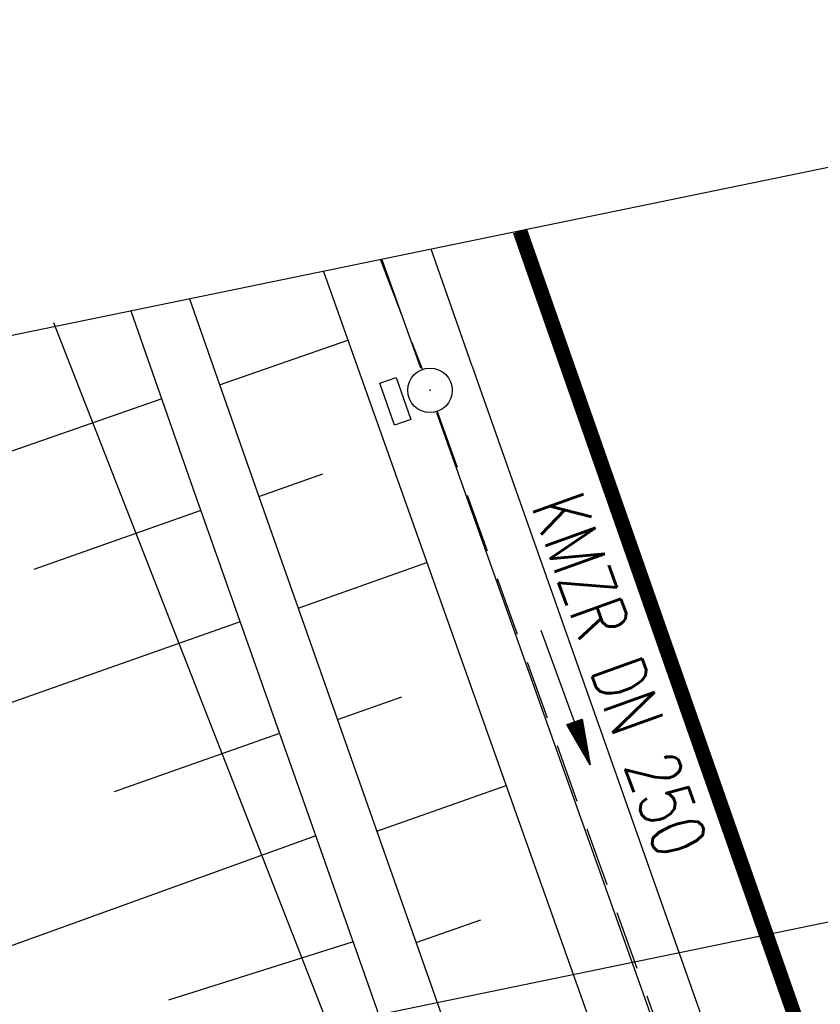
# Model space of a CAD drawing. Extents: x 447045 to 447634, y 442020 to 443192.
# Tile 73 of 82: x 447200 to 447227, y 443133 to 443167. Entities that reach past the tile are written whole.
import ezdxf
from ezdxf.enums import TextEntityAlignment as Align

# ---------------------------------------------------------------- set-up
doc = ezdxf.new("R2010")
doc.units = 0
doc.header["$LTSCALE"] = 2
doc.header["$MEASUREMENT"] = 0
doc.linetypes.add('AUSGEZOGEN', pattern=[0])
doc.linetypes.add('GESTRICH-X2', pattern=[1.5, 1, -0.5])
doc.layers.get('0').update_dxf_attribs({"linetype": 'AUSGEZOGEN'})
for name, color, linetype in [('205-GRENZL-BAB', 7, 'AUSGEZOGEN'), ('BOESCHG', 250, 'AUSGEZOGEN'), ('FBRTOP', 250, 'AUSGEZOGEN'), ('KANAL', 7, 'GESTRICH-X2'), ('MULDE', 250, 'AUSGEZOGEN'), ('PFEIL', 7, 'CONTINUOUS'), ('Planeinteilung', 250, 'CONTINUOUS'), ('RAHMEN', 7, 'AUSGEZOGEN'), ('SCHLITZRINNE', 200, 'AUSGEZOGEN'), ('SCHSYMBOL', 200, 'AUSGEZOGEN'), ('TEXTO', 4, 'CONTINUOUS')]:
    doc.layers.add(name, color=color, linetype=linetype)
doc.styles.add('ROMANS', font='romans.shx', dxfattribs={"width": 0.8})

# ---------------------------------------------------------------- blocks, each defined once
blk = doc.blocks.new('1135297')
blk.add_line((0, 297), (0, 0))
at = {"layer": 'RAHMEN'}
blk.add_line((25, 292), (25, 5), dxfattribs=at)
blk = doc.blocks.new('GST')
at = {"color": 0}
blk.add_circle((0, 0), 0.75, dxfattribs=at)
blk.add_point((0, 0), dxfattribs=at)
blk = doc.blocks.new('PFEIL2')
at = {"color": 0}
for p, q in [((0.88, 0.002), (-2.401, -0.012)), ((0.881, -0.271), (0.879, 0.276)), ((0.879, 0.276), (2.429, 0.009)), ((0.911, 0.27), (0.879, 0.265)), ((0.965, 0.261), (0.879, 0.246)), ((1.019, 0.252), (0.879, 0.228)), ((1.073, 0.242), (0.879, 0.209)), ((1.127, 0.233), (0.879, 0.191)), ((1.181, 0.224), (0.879, 0.172)), ((1.235, 0.214), (0.879, 0.154)), ((1.289, 0.205), (0.879, 0.135)), ((1.343, 0.196), (0.879, 0.117)), ((1.397, 0.187), (0.879, 0.098)), ((1.451, 0.177), (0.879, 0.08)), ((1.505, 0.168), (0.879, 0.061)), ((1.559, 0.159), (0.88, 0.043)), ((1.613, 0.149), (0.88, 0.024)), ((1.668, 0.14), (0.88, 0.006)), ((1.722, 0.131), (0.88, -0.013)), ((1.776, 0.121), (0.88, -0.031)), ((1.83, 0.112), (0.88, -0.05)), ((1.884, 0.103), (0.88, -0.068)), ((1.938, 0.094), (0.88, -0.087)), ((1.992, 0.084), (0.88, -0.105)), ((2.046, 0.075), (0.88, -0.124)), ((2.1, 0.066), (0.88, -0.142)), ((2.154, 0.056), (0.88, -0.161)), ((2.208, 0.047), (0.88, -0.179)), ((2.262, 0.038), (0.881, -0.198)), ((2.316, 0.029), (0.881, -0.216)), ((2.37, 0.019), (0.881, -0.235)), ((2.424, 0.01), (0.881, -0.253)), ((2.429, 0.009), (0.881, -0.271))]:
    blk.add_line(p, q, dxfattribs=at)

msp = doc.modelspace()

# ---------------------------------------------------------------- hatches: boundary and pattern name
at = {"layer": 'SCHLITZRINNE'}
h = msp.add_hatch(dxfattribs=at)
h.set_pattern_fill('_USER', color=256, scale=1.5, angle=45, style=0, pattern_type=0)
h.set_pattern_definition([(324.6697, (447346.8685, 442714.5348), (0.867434, 1.2237478), [])])
edge = h.paths.add_edge_path(flags=17)
edge.add_line((447346.062, 442716.303), (447346.636, 442716.401))
edge = h.paths.add_edge_path(flags=17)
edge.add_line((447346.887, 442714.919), (447346.313, 442714.822))
edge = h.paths.add_edge_path(flags=17)
edge.add_line((447346.313, 442714.822), (447346.062, 442716.303))
edge = h.paths.add_edge_path(flags=17)
edge.add_line((447346.636, 442716.401), (447346.887, 442714.919))
edge = h.paths.add_edge_path()
edge.add_arc((455543.185, 444109.496), 8314.176, 189.6562418, 189.6840919)
edge.add_arc((393563.554, 433546.012), 54559.204, 9.6655443, 9.6704501, ccw=False)
edge.add_arc((464490.718, 449190.25), 18280.393, 199.256988, 199.2725913)
edge.add_arc((438988.161, 440271.698), 8736.656, 19.2484657, 19.2811136, ccw=False)
edge.add_arc((439684.884, 440514.984), 7998.678, 19.2238186, 19.2484657, ccw=False)
edge.add_arc((551443.681, 479485.608), 110359.837, 199.22381494, 199.23045115)
edge.add_arc((461591.928, 448142.363), 15198.204, 199.2304511, 199.2954143)
edge.add_arc((434066.564, 438505.591), 13965.353, 19.2276444, 19.2954144, ccw=False)
edge.add_arc((446515.339, 442847.448), 781.13, 18.874058, 19.227644, ccw=False)
edge.add_arc((443272.158, 441738.7), 4208.6, 18.721727, 18.874058, ccw=False)
edge.add_arc((445875.745, 442621.066), 1459.558, 18.158793, 18.721727, ccw=False)
edge.add_arc((444728.653, 442244.835), 2666.773, 17.742332, 18.158793, ccw=False)
edge.add_arc((445572.422, 442514.803), 1780.867, 17.477765, 17.742332, ccw=False)
edge.add_arc((445655.922, 442541.095), 1693.325, 17.206446, 17.477765, ccw=False)
edge.add_arc((445949.737, 442632.082), 1385.745, 16.534275, 17.206446, ccw=False)
edge.add_arc((445777.926, 442581.078), 1564.967, 15.901763, 16.534275, ccw=False)
edge.add_arc((444610.25, 442248.417), 2779.104, 15.717077, 15.901763, ccw=False)
edge.add_arc((445469.384, 442490.186), 1886.6, 15.492923, 15.717077, ccw=False)
edge.add_arc((444501.302, 442221.841), 2891.186, 15.151693, 15.492923, ccw=False)
edge.add_arc((444653, 442262.92), 2734.024, 14.800793, 15.151693, ccw=False)
edge.add_arc((445305.387, 442435.297), 2059.248, 14.553227, 14.800793, ccw=False)
edge.add_arc((445661.578, 442527.768), 1691.25, 14.280051, 14.553227, ccw=False)
edge.add_arc((445825.278, 442569.434), 1522.33, 13.754489, 14.280051, ccw=False)
edge.add_arc((444655.973, 442283.209), 2726.158, 13.361751, 13.754489, ccw=False)
edge.add_arc((444873.745, 442334.936), 2502.326, 13.156371, 13.361751, ccw=False)
edge.add_arc((445203.567, 442412.03), 2163.614, 12.935498, 13.156371, ccw=False)
edge.add_arc((445591.152, 442501.052), 1765.936, 12.368518, 12.935498, ccw=False)
edge.add_arc((445707.256, 442526.512), 1647.074, 11.781437, 12.368518, ccw=False)
edge.add_arc((445429.994, 442468.683), 1930.302, 11.594814, 11.781437, ccw=False)
edge.add_arc((442977.06, 441965.399), 4434.335, 11.471684, 11.594814, ccw=False)
edge.add_arc((444371.693, 442248.423), 3011.273, 11.050894, 11.471684, ccw=False)
edge.add_arc((446428.113, 442650.047), 916.002, 10.287945, 11.050894, ccw=False)
edge.add_arc((445293.544, 442444.107), 2069.11, 9.832007, 10.287945, ccw=False)
edge.add_arc((438489.775, 441264.977), 8974.298, 9.6130813, 9.8320068, ccw=False)
edge.add_arc((-516898.981, 279448.69), 977969.75, 9.612262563, 9.613081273, ccw=False)
edge.add_arc((439111.819, 441356.279), 8345.741, 9.6034167, 9.6122792, ccw=False)
edge.add_arc((371773.632, 429962.747), 76641.012, 9.59085446, 9.60341666, ccw=False)
edge.add_arc((456011.655, 444189.168), 8789.873, 189.5423691, 189.651902)
edge.add_arc((455543.185, 444109.496), 8314.676, 189.651902, 189.6840919)
edge.add_arc((393564.924, 433546.246), 54557.314, 9.665544, 9.6704498, ccw=False)
edge.add_line((447347.776, 442706.232), (447348.269, 442706.316))
h = msp.add_hatch(dxfattribs=at)
h.set_pattern_fill('_USER', color=256, scale=1.5, angle=45, style=0, pattern_type=0)
h.set_pattern_definition([(334.2696, (447234.5127, 443158.8401), (0.651206, 1.35127), [])])
edge = h.paths.add_edge_path()
edge.add_arc((464490.718, 449190.25), 18279.893, 199.256988, 199.2725913)
edge.add_arc((438988.285, 440271.741), 8737.025, 19.2538486, 19.2811134, ccw=False)
edge.add_line((447233.134, 443161.27), (447233.606, 443161.435))
edge.add_arc((464490.718, 449190.25), 18280.393, 199.256988, 199.2725913)
edge.add_arc((438988.161, 440271.698), 8736.656, 19.2484657, 19.2811136, ccw=False)
edge.add_arc((439684.884, 440514.984), 7998.678, 19.2238186, 19.2484657, ccw=False)
edge.add_arc((551443.681, 479485.608), 110359.837, 199.22381494, 199.23045115)
edge.add_arc((461591.928, 448142.363), 15198.204, 199.2304511, 199.2954143)
edge.add_arc((434066.564, 438505.591), 13965.353, 19.2276444, 19.2954144, ccw=False)
edge.add_arc((446515.339, 442847.448), 781.13, 18.874058, 19.227644, ccw=False)
edge.add_arc((443272.158, 441738.7), 4208.6, 18.721727, 18.874058, ccw=False)
edge.add_arc((445875.745, 442621.066), 1459.558, 18.158793, 18.721727, ccw=False)
edge.add_arc((444728.653, 442244.835), 2666.773, 17.742332, 18.158793, ccw=False)
edge.add_arc((445572.422, 442514.803), 1780.867, 17.477765, 17.742332, ccw=False)
edge.add_arc((445655.922, 442541.095), 1693.325, 17.206446, 17.477765, ccw=False)
edge.add_arc((445949.737, 442632.082), 1385.745, 16.534275, 17.206446, ccw=False)
edge.add_arc((445777.926, 442581.078), 1564.967, 15.901763, 16.534275, ccw=False)
edge.add_arc((444610.25, 442248.417), 2779.104, 15.717077, 15.901763, ccw=False)
edge.add_arc((445469.384, 442490.186), 1886.6, 15.492923, 15.717077, ccw=False)
edge.add_arc((444501.302, 442221.841), 2891.186, 15.151693, 15.492923, ccw=False)
edge.add_arc((444653, 442262.92), 2734.024, 14.800793, 15.151693, ccw=False)
edge.add_arc((445305.387, 442435.297), 2059.248, 14.553227, 14.800793, ccw=False)
edge.add_arc((445661.578, 442527.768), 1691.25, 14.280051, 14.553227, ccw=False)
edge.add_arc((445825.278, 442569.434), 1522.33, 13.754489, 14.280051, ccw=False)
edge.add_arc((444655.973, 442283.209), 2726.158, 13.361751, 13.754489, ccw=False)
edge.add_arc((444873.745, 442334.936), 2502.326, 13.156371, 13.361751, ccw=False)
edge.add_arc((445203.567, 442412.03), 2163.614, 12.935498, 13.156371, ccw=False)
edge.add_arc((445591.152, 442501.052), 1765.936, 12.368518, 12.935498, ccw=False)
edge.add_arc((445707.256, 442526.512), 1647.074, 11.781437, 12.368518, ccw=False)
edge.add_arc((445429.994, 442468.683), 1930.302, 11.594814, 11.781437, ccw=False)
edge.add_arc((442977.06, 441965.399), 4434.335, 11.471684, 11.594814, ccw=False)
edge.add_arc((444371.693, 442248.423), 3011.273, 11.050894, 11.471684, ccw=False)
edge.add_arc((446428.113, 442650.047), 916.002, 10.287945, 11.050894, ccw=False)
edge.add_arc((445293.544, 442444.107), 2069.11, 9.832007, 10.287945, ccw=False)
edge.add_arc((438489.775, 441264.977), 8974.298, 9.6130813, 9.8320068, ccw=False)
edge.add_arc((-516898.981, 279448.69), 977969.75, 9.612262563, 9.613081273, ccw=False)
edge.add_arc((439111.819, 441356.279), 8345.741, 9.6034167, 9.6122792, ccw=False)
edge.add_arc((371773.632, 429962.747), 76641.012, 9.59085446, 9.60341666, ccw=False)
edge.add_arc((456011.655, 444189.168), 8789.873, 189.5423691, 189.651902)
edge.add_arc((455543.185, 444109.496), 8314.676, 189.651902, 189.6840919)
edge.add_arc((393564.924, 433546.246), 54557.314, 9.665544, 9.6704498, ccw=False)

# ---------------------------------------------------------------- linework, layer by layer
at = {"layer": '205-GRENZL-BAB', "flags": 128}
msp.add_lwpolyline([(447200.899, 443156.39), (447221.737, 443103.038)], dxfattribs=at)
at = {"layer": 'BOESCHG'}
for p, q in [((447206.519, 443154.276), (447210.853, 443155.789)), ((447204.567, 443153.806), (447193.186, 443149.832)), ((447207.841, 443150.501), (447210.015, 443151.267)), ((447205.888, 443150.031), (447200.236, 443148.037)), ((447209.172, 443146.729), (447213.528, 443148.265)), ((447207.219, 443146.259), (447195.968, 443142.289)), ((447210.503, 443142.956), (447212.685, 443143.726)), ((447208.55, 443142.487), (447202.951, 443140.511)), ((447211.834, 443139.184), (447216.208, 443140.728)), ((447209.769, 443139.029), (447198.654, 443135.006)), ((447210.863, 443135.93), (447210.861, 443135.929)), ((447213.165, 443135.412), (447215.356, 443136.185)), ((447211.036, 443135.438), (447204.789, 443133.464))]:
    msp.add_line(p, q, dxfattribs=at)
msp.add_lwpolyline([(447205.506, 443157.181), (447207.447, 443151.622), (447215.74, 443128.114), (447223.924, 443104.663, -0.004891), (447229.405, 443089.084, -0.002808), (447232.063, 443081.229, -0.000037), (447239.7, 443058.237, -0.001301), (447239.903, 443057.621, -0.002008), (447243.835, 443045.402, -0.002152), (447247.406, 443033.981, -0.002234), (447251.022, 443022.05, -0.002262), (447254.487, 443010.237, -0.001175), (447258.09, 442997.633, -0.001315), (447261.25, 442986.365, -0.000966)], format="xyb", dxfattribs=at)
at = {"layer": 'BOESCHG', "flags": 128}
msp.add_lwpolyline([(447209.531, 443139.702), (447205.56, 443150.959), (447203.529, 443156.773)], dxfattribs=at)
msp.add_lwpolyline([(447258.893, 442988.864, 0.000973), (447256.55, 442997.197, 0.001175), (447252.95, 443009.793, 0.002262), (447249.489, 443021.593, 0.002234), (447245.877, 443033.51, 0.002152), (447242.31, 443044.918, 0.002008), (447238.381, 443057.125, 0.001301), (447238.181, 443057.733, 0.000037), (447230.545, 443080.725, 0.002808), (447227.892, 443088.562, 0.029072), (447222.035, 443104.004), (447213.853, 443127.452), (447209.531, 443139.702)], format="xyb", dxfattribs=at)
at = {"layer": 'FBRTOP', "color": 0}
for points in [[(447425.734, 442335.028, -0.000003), (447426.43, 442330.92, -0.000001), (447429.908, 442310.379)], [(447358.947, 442729.413, 0.000005), (447365.209, 442692.439, -0.000003), (447371.47, 442655.466, -0.000003), (447379.818, 442606.167, 0.000003), (447388.166, 442556.869)], [(447247.308, 443165.797), (447255.024, 443143.751, -0.000006), (447259.153, 443131.952, 0.000022), (447263.282, 443120.153, 0.000246), (447263.322, 443120.04, -0.000037), (447263.588, 443119.281, -0.001707), (447266.645, 443110.475, -0.001063), (447271.472, 443096.317, -0.001991), (447274.941, 443085.932, -0.001529), (447279.365, 443072.375, -0.001558), (447283.197, 443060.383, -0.001554), (447286.963, 443048.337, -0.001558), (447290.637, 443036.321, -0.001548), (447294.261, 443024.205, -0.001546), (447297.809, 443012.067, -0.001557), (447301.259, 442999.986, -0.001552), (447304.634, 442987.885, -0.001541)]]:
    msp.add_lwpolyline(points, format="xyb", dxfattribs=at)
at = {"layer": 'FBRTOP', "color": 0, "const_width": 0.5}
for points in [[(447422.776, 442334.528, -0.000003), (447423.472, 442330.419, -0.000001), (447426.95, 442309.878)], [(447395.17, 442329.852, -0.000003), (447395.865, 442325.744, -0.000001), (447399.344, 442305.204)], [(447355.989, 442728.912, 0.000005), (447362.251, 442691.939, -0.000003), (447368.512, 442654.965, -0.000003), (447376.86, 442605.667, 0.000003), (447385.208, 442556.368)], [(447328.383, 442724.238, 0.000005), (447334.644, 442687.263, -0.000003), (447340.906, 442650.289, -0.000003), (447349.254, 442600.991, 0.000003), (447357.602, 442551.694)], [(447216.674, 443159.483, -0.000001), (447217.506, 443157.106), (447225.764, 443133.51, -0.000006), (447229.893, 443121.712, 0.000024), (447234.022, 443109.914, 0.00024), (447234.057, 443109.813, -0.000035), (447234.302, 443109.115, -0.001704), (447237.326, 443100.404, -0.001064), (447242.09, 443086.43, -0.001991), (447245.508, 443076.2, -0.001529), (447249.864, 443062.85, -0.001558), (447253.637, 443051.04, -0.001554), (447257.346, 443039.179, -0.001558), (447260.965, 443027.346, -0.001548), (447264.532, 443015.415, -0.001546), (447268.026, 443003.462, -0.001557), (447271.424, 442991.565, -0.001552), (447274.747, 442979.649, -0.001541)], [(447244.343, 443165.186), (447252.192, 443142.76, -0.000006), (447256.321, 443130.961, 0.000022), (447260.45, 443119.162, 0.000245), (447260.49, 443119.05, -0.000037), (447260.754, 443118.297, -0.001706), (447263.807, 443109.501, -0.001063), (447268.628, 443095.36, -0.001991), (447272.093, 443084.99, -0.001529), (447276.51, 443071.454, -0.001558), (447280.336, 443059.479, -0.001554), (447284.096, 443047.451, -0.001558), (447287.766, 443035.452, -0.001548), (447291.384, 443023.355, -0.001546), (447294.927, 443011.234, -0.001557), (447298.372, 442999.171, -0.001552), (447301.742, 442987.088, -0.001541)]]:
    msp.add_lwpolyline(points, format="xyb", dxfattribs=at)
at = {"layer": 'FBRTOP', "color": 0, "flags": 128}
for points in [[(447215.053, 443154.91), (447213.673, 443158.864)], [(447215.053, 443154.91), (447215.246, 443154.359), (447223.54, 443130.851), (447231.728, 443107.386), (447239.853, 443083.817), (447247.706, 443060.167), (447255.251, 443036.397), (447262.374, 443012.511), (447269.159, 442988.561), (447275.758, 442964.43), (447281.813, 442941.38), (447288.063, 442916.204), (447293.71, 442891.986), (447299.135, 442867.579), (447304.193, 442843.103), (447309.014, 442818.774), (447313.494, 442794.383), (447317.688, 442769.803), (447321.861, 442745.151), (447325.971, 442720.568), (447330.116, 442696.037), (447334.309, 442671.483), (447338.485, 442646.821), (447342.627, 442622.264), (447346.744, 442597.684), (447350.902, 442573.141)]]:
    msp.add_lwpolyline(points, dxfattribs=at)
at = {"layer": 'FBRTOP', "flags": 128}
for points in [[(447212.005, 443158.52), (447213.309, 443154.853)], [(447210.027, 443158.113), (447220.143, 443129.658), (447228.327, 443106.206), (447236.443, 443082.663), (447244.282, 443059.055), (447251.81, 443035.338), (447258.917, 443011.506), (447265.691, 442987.596), (447272.281, 442963.498), (447278.325, 442940.489), (447284.563, 442915.362), (447290.2, 442891.187), (447295.615, 442866.824), (447300.665, 442842.389), (447305.478, 442818.099), (447309.949, 442793.755), (447313.469, 442773.126)], [(447213.847, 443153.34), (447222.03, 443130.322), (447226.121, 443118.597)]]:
    msp.add_lwpolyline(points, dxfattribs=at)
at = {"layer": 'KANAL'}
for p, q in [((447211.954, 443158.51), (447213.375, 443154.781)), ((447213.875, 443153.375), (447226.375, 443118.531))]:
    msp.add_line(p, q, dxfattribs=at)
at = {"layer": 'MULDE'}
msp.add_lwpolyline([(447188.525, 443153.681, -0.003673), (447195.684, 443132.689, -0.0006), (447202.101, 443113.333, 0.000551), (447209.09, 443092.245, 0.002082), (447221.348, 443055.899, -0.002529), (447231.416, 443025.959, -0.008794), (447237.59, 443006.122, -0.008127), (447243.541, 442984.443, -0.004225), (447247.021, 442970.417, -0.004006), (447250.448, 442955.565, -0.003703), (447255.356, 442932.688, -0.005007), (447258.69, 442915.708, -0.007345), (447262.271, 442894.749, 0.008905), (447265.278, 442877.471, 0.000482), (447269.777, 442854.216, 0.000345), (447276.111, 442821.767, 0.000577), (447281.832, 442792.737, -0.000959), (447285.263, 442775.259, -0.003844), (447286.17, 442770.394, 0.000459), (447293.486, 442729.6, 0.003246), (447296.625, 442712.816, 0.001709), (447302.946, 442680.775)], format="xyb", dxfattribs=at)
at = {"layer": 'SCHSYMBOL'}
msp.add_lwpolyline([(447212.491, 443154.527), (447212.987, 443153.108), (447212.437, 443152.916), (447211.941, 443154.334)], close=True, dxfattribs=at)

# ---------------------------------------------------------------- block references
at = {"layer": 'PFEIL', "rotation": 289.7261000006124}
msp.add_blockref('PFEIL2', (447218.218, 443143.71), dxfattribs=at)
at = {"layer": 'Planeinteilung', "linetype": 'Continuous', "rotation": 281.6467705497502}
msp.add_blockref('1135297', (447081.312, 443131.582), dxfattribs=at)
at = {"layer": 'SCHSYMBOL', "rotation": 289.2891999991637}
msp.add_blockref('GST', (447213.633, 443154.092), dxfattribs=at)

# ---------------------------------------------------------------- texts
at = {"layer": 'TEXTO', "style": 'ROMANS', "width": 0.75}
msp.add_text('KMZR DN 250', height=1.8, rotation=289.7261, dxfattribs=at).set_placement((447219.203, 443144.173), align=Align.CENTER)

doc.saveas('drawing.dxf')
